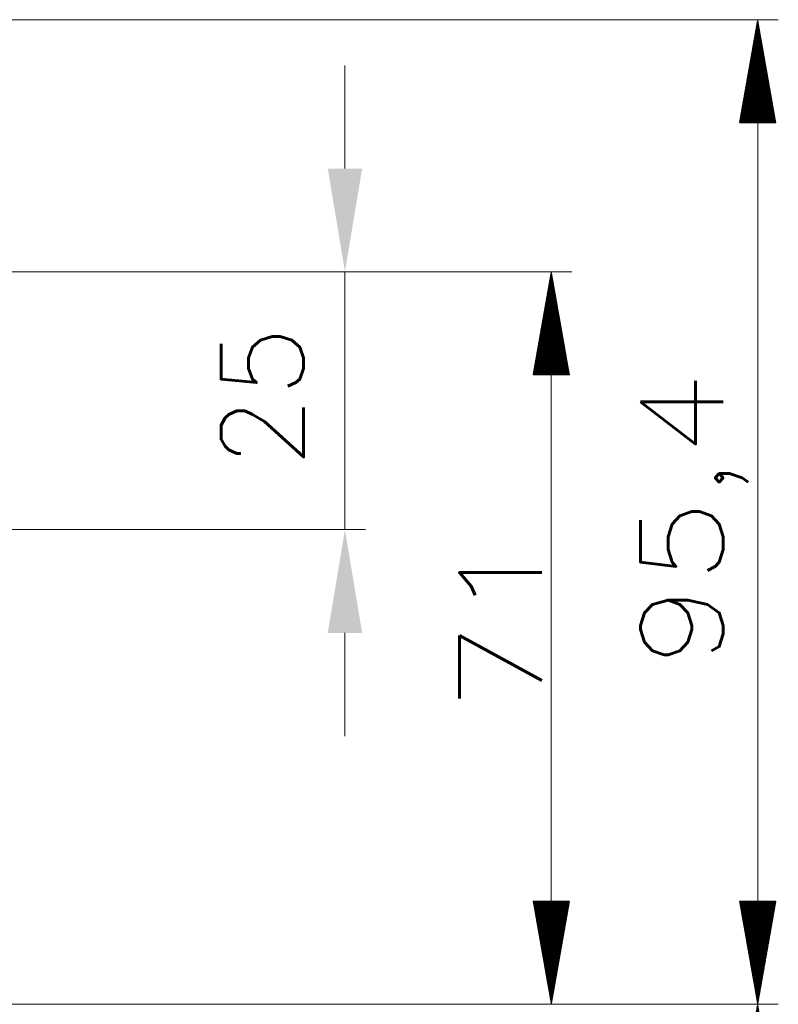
# Model space of a CAD drawing. Header units: millimetres. Extents: x 87 to 1178, y 50 to 707.
# Tile 13 of 14: x 1050 to 1123, y 200 to 296. Entities that reach past the tile are written whole.
import ezdxf

# ---------------------------------------------------------------- set-up
doc = ezdxf.new("R2010")
doc.units = ezdxf.units.MM
doc.layers.add('1', color=7, linetype='Continuous', true_color=0xffffff)
doc.styles.add('ideas_simplex', font='simplex.shx')
doc.dimstyles.new('DIMSTYLE_BRK_5', dxfattribs={"dimtxt": 0.18, "dimasz": 0.18, "dimexe": 0.18, "dimexo": 0.0625, "dimgap": 0.09, "dimtad": 0, "dimtih": 1, "dimtoh": 1, "dimdec": 4, "dimzin": 0, "dimdsep": 46, "dimtxsty": 'Standard', "dimcen": 0.09, "dimadec": 0, "dimazin": 0, "dimtfac": 1, "dimtdec": 4, "dimtofl": 0, "dimtmove": 0, "dimatfit": 3, "dimfxl": 1, "dimtolj": 1, "dimtzin": 0, "dimarcsym": 0})

# ---------------------------------------------------------------- blocks, each defined once
blk = doc.blocks.new('_U12')
at = {"layer": '1', "color": 27, "linetype": 'Continuous', "lineweight": 13}
for p, q in [((1081.348036, 281.1348), (1081.348036, 291.1348)), ((1081.348036, 271.1348), (1081.348036, 246.1348)), ((1081.348036, 236.1348), (1081.348036, 226.1348))]:
    blk.add_line(p, q, dxfattribs=at)
at = {"layer": '1', "color": 152, "linetype": 'Continuous', "lineweight": 13}
for p, q in [((924.708544, 271.1348), (979.521814, 271.1348)), ((982.521814, 271.1348), (1083.348036, 271.1348)), ((749.971814, 246.1348), (922.208544, 246.1348)), ((925.208544, 246.1348), (979.521814, 246.1348)), ((982.521814, 246.1348), (1083.348036, 246.1348))]:
    blk.add_line(p, q, dxfattribs=at)
at = {"layer": '1', "color": 27}
for points in [[(1079.68137, 281.1348), (1083.014703, 281.1348), (1081.348036, 271.1348)], [(1083.014703, 236.1348), (1079.68137, 236.1348), (1081.348036, 246.1348)]]:
    blk.add_solid(points, dxfattribs=at)
at = {"layer": 'Defpoints', "color": 0}
for p in [(923.708544, 271.1348), (748.971814, 246.1348), (1081.348036, 246.1348)]:
    blk.add_point(p, dxfattribs=at)
at = {"layer": '1', "color": 87, "lineweight": 13, "insert": (1069.348036, 252.158609), "char_height": 8, "attachment_point": 1, "rotation": 90, "style": 'ideas_simplex'}
blk.add_mtext('\\A1;25', dxfattribs=at)

msp = doc.modelspace()

# ---------------------------------------------------------------- hatches: boundary and pattern name
at = {"layer": '1', "linetype": 'Continuous', "lineweight": 13}
h = msp.add_hatch(dxfattribs=at)
h.set_pattern_fill('ANSI31', color=27, scale=0.0062, style=0)
h.paths.add_polyline_path([(1121.348, 295.559), (1123.111, 285.559), (1119.585, 285.559)], flags=0)
h = msp.add_hatch(dxfattribs=at)
h.set_pattern_fill('ANSI31', color=27, scale=0.0062, style=0)
h.paths.add_polyline_path([(1101.348, 271.135), (1103.111, 261.135), (1099.585, 261.135)], flags=0)
h = msp.add_hatch(dxfattribs=at)
h.set_pattern_fill('ANSI31', color=27, scale=0.0062, style=0)
h.paths.add_polyline_path([(1101.348, 200.135), (1099.585, 210.135), (1103.111, 210.135)], flags=0)
h = msp.add_hatch(dxfattribs=at)
h.set_pattern_fill('ANSI31', color=27, scale=0.0062, style=0)
h.paths.add_polyline_path([(1121.348, 200.135), (1119.585, 210.135), (1123.111, 210.135)], flags=0)
h = msp.add_hatch(dxfattribs=at)
h.set_pattern_fill('ANSI31', color=27, scale=0.0062, style=0)
h.paths.add_polyline_path([(1121.348, 200.135), (1123.111, 190.135), (1119.585, 190.135)], flags=0)

# ---------------------------------------------------------------- linework, layer by layer
at = {"layer": '1', "color": 152, "linetype": 'Continuous', "lineweight": 13}
for p, q in [((1036.174, 295.559), (1123.348, 295.559)), ((924.709, 271.135), (1103.348, 271.135)), ((1022.472, 200.135), (1123.348, 200.135)), ((1022.472, 200.135), (1103.348, 200.135)), ((1022.472, 200.135), (1123.348, 200.135))]:
    msp.add_line(p, q, dxfattribs=at)
at = {"layer": '1', "color": 27, "linetype": 'Continuous', "lineweight": 13}
for p, q in [((1121.348, 295.559), (1121.348, 200.135)), ((1101.348, 271.135), (1101.348, 200.135)), ((1121.348, 200.135), (1121.348, 132.07))]:
    msp.add_line(p, q, dxfattribs=at)

# ---------------------------------------------------------------- texts
at = {"layer": '1', "color": 87, "linetype": 'Continuous', "lineweight": 13, "char_height": 8, "attachment_point": 7, "rotation": 90, "line_spacing_factor": 1.204819, "style": 'ideas_simplex'}
for s, insert in [('\\W1.1919;95,4', (1120.439, 232.767)), ('\\W1.2702;71', (1100.439, 228.475))]:
    msp.add_mtext(s, dxfattribs=dict(at, insert=insert))

# ---------------------------------------------------------------- dimensions: what is measured, and where the dimension line sits
at = {"layer": '1', "color": 87, "linetype": 'Continuous', "lineweight": 13}
dim = msp.add_linear_dim(base=(1081.348, 246.135), p1=(923.709, 271.135), p2=(748.972, 246.135), angle=90, dimstyle='DIMSTYLE_BRK_5', override={"dimtxt": 8, "dimasz": 10, "dimexe": 2, "dimexo": 1, "dimgap": 4, "dimtad": 1, "dimtih": 0, "dimtoh": 0, "dimdec": 2, "dimlfac": 1, "dimzin": 8, "dimdsep": 44, "dimlunit": 2, "dimtxsty": 'ideas_simplex', "dimsah": 1, "dimse1": 0, "dimse2": 0, "dimsd1": 0, "dimsd2": 0, "dimclrd": 27, "dimclre": 152, "dimclrt": 87, "dimtol": 0, "dimtm": -0.1, "dimtfac": 0.1875, "dimtdec": 2, "dimtofl": 1, "dimtmove": 0, "dimtzin": 8, "dimlwd": 13, "dimlwe": 13}, dxfattribs=at)
dim.commit()
dim.dimension.update_dxf_attribs({"geometry": '_U12', "text_midpoint": (1081.348, 258.635), "dimtype": 160})

doc.saveas('drawing.dxf')
